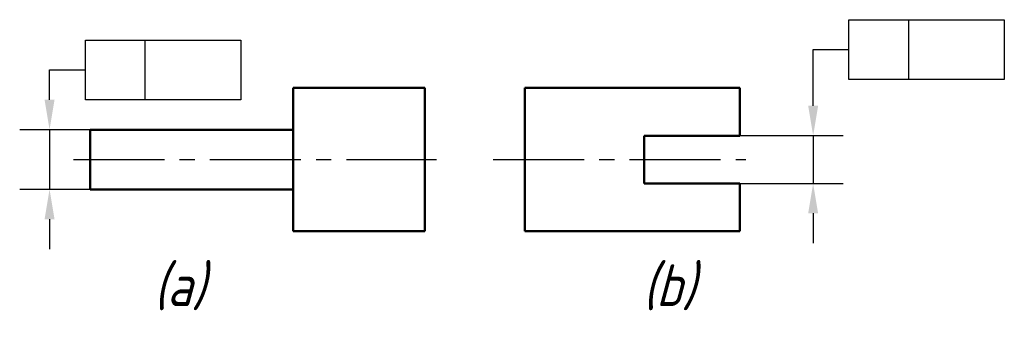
# Model space of a CAD drawing. Header units: millimetres. Extents: x 133.6 to 216, y 59.4 to 84.3.
import ezdxf

# ---------------------------------------------------------------- set-up
doc = ezdxf.new("R2010")
doc.units = ezdxf.units.MM
doc.header["$LTSCALE"] = 0.8
doc.linetypes.add('CENTER2', pattern=[28.575, 19.05, -3.175, 3.175, -3.175])
doc.layers.add('尺寸层', color=221, linetype='Continuous')
for name, color, linetype, lineweight in [('文字层', 227, 'Continuous', 20), ('点画线层', 3, 'CENTER2', 25), ('粗实线层', 1, 'Continuous', 50)]:
    doc.layers.add(name, color=color, linetype=linetype, lineweight=lineweight)
doc.styles.add('工程字体（斜）', font='gbeitc.shx', dxfattribs={"bigfont": 'gbcbig.shx'})
doc.styles.add('工程斜体', font='gbeitc.shx', dxfattribs={"bigfont": 'gbcbig.shx'})
doc.dimstyles.new('gb35', dxfattribs={"dimtxt": 3.5, "dimasz": 3.5, "dimexe": 2.5, "dimexo": 0, "dimgap": 1, "dimtad": 1, "dimdsep": 46, "dimtxsty": '工程字体（斜）', "dimcen": 0, "dimadec": 0, "dimazin": 0, "dimtfac": 1, "dimtmove": 0, "dimatfit": 3, "dimfxl": 0, "dimarcsym": 0})

# ---------------------------------------------------------------- blocks, each defined once
blk = doc.blocks.new('*D13')
at = {"layer": 'Defpoints', "color": 0, "ltscale": 0.5}
for p in [(139.46, 75.09), (136.06, 70.09), (139.46, 70.09)]:
    blk.add_point(p, dxfattribs=at)
at = {"layer": '尺寸层', "color": 0, "lineweight": -2, "ltscale": 0.5}
for p, q in [((136.06, 77.59), (136.06, 80.09)), ((139.46, 75.09), (133.56, 75.09)), ((136.06, 75.09), (136.06, 70.09)), ((139.46, 70.09), (133.56, 70.09)), ((136.06, 67.59), (136.06, 65.09))]:
    blk.add_line(p, q, dxfattribs=at)
at = {"layer": '尺寸层', "color": 0, "ltscale": 0.5}
for points in [[(135.643, 77.59), (136.477, 77.59), (136.06, 75.09)], [(135.643, 67.59), (136.477, 67.59), (136.06, 70.09)]]:
    blk.add_solid(points, dxfattribs=at)
blk = doc.blocks.new('*D14')
at = {"layer": 'Defpoints', "color": 0, "ltscale": 0.5}
for p in [(193.829, 74.59), (193.829, 70.59), (199.974, 70.59)]:
    blk.add_point(p, dxfattribs=at)
at = {"layer": '尺寸层', "color": 0, "lineweight": -2, "ltscale": 0.5}
for p, q in [((199.974, 77.09), (199.974, 79.59)), ((193.829, 74.59), (202.474, 74.59)), ((199.974, 74.59), (199.974, 70.59)), ((193.829, 70.59), (202.474, 70.59)), ((199.974, 68.09), (199.974, 65.59))]:
    blk.add_line(p, q, dxfattribs=at)
at = {"layer": '尺寸层', "color": 0, "ltscale": 0.5}
for points in [[(199.557, 77.09), (200.39, 77.09), (199.974, 74.59)], [(199.557, 68.09), (200.39, 68.09), (199.974, 70.59)]]:
    blk.add_solid(points, dxfattribs=at)
blk = doc.blocks.new('fg')
at = {"layer": '尺寸层', "color": 7, "ltscale": 0.5}
for p, q in [((53.695, -1.104), (66.695, -1.104)), ((53.695, -6.104), (53.695, -1.104)), ((58.695, -6.104), (58.695, -1.104)), ((66.695, -1.104), (66.695, -6.104)), ((-10.219, -2.811), (2.781, -2.811)), ((-10.219, -7.811), (-10.219, -2.811)), ((-5.219, -7.811), (-5.219, -2.811)), ((2.781, -2.811), (2.781, -7.811)), ((50.695, -5.811), (50.695, -3.604)), ((50.695, -3.604), (53.695, -3.604)), ((-13.219, -5.311), (-10.219, -5.311)), ((66.695, -6.104), (53.695, -6.104)), ((2.781, -7.811), (-10.219, -7.811))]:
    blk.add_line(p, q, dxfattribs=at)
at = {"layer": '点画线层', "color": 7, "ltscale": 0.5}
for p, q in [((-11.225, -12.811), (19.176, -12.811)), ((23.902, -12.811), (45.055, -12.811))]:
    blk.add_line(p, q, dxfattribs=at)
at = {"layer": '粗实线层', "color": 7, "ltscale": 0.5}
for p, q in [((7.181, -6.811), (18.181, -6.811)), ((7.181, -6.811), (7.181, -18.811)), ((18.181, -6.811), (18.181, -18.811)), ((26.55, -6.811), (44.55, -6.811)), ((26.55, -6.811), (26.55, -18.811)), ((44.55, -6.811), (44.55, -10.811)), ((-9.819, -10.311), (7.181, -10.311)), ((-9.819, -10.311), (-9.819, -15.311)), ((36.55, -10.811), (44.55, -10.811)), ((36.55, -10.811), (36.55, -14.811)), ((36.55, -14.811), (44.55, -14.811)), ((44.55, -14.811), (44.55, -18.811)), ((-9.819, -15.311), (7.181, -15.311)), ((7.181, -18.811), (18.181, -18.811)), ((26.55, -18.811), (44.55, -18.811))]:
    blk.add_line(p, q, dxfattribs=at)
at = {"layer": '文字层', "color": 7, "ltscale": 0.5, "char_height": 3.5, "width": 5.64951, "attachment_point": 1, "style": '工程斜体'}
for s, insert in [('(a)', (-4.512, -21.578)), ('(b)', (36.423, -21.578))]:
    blk.add_mtext(s, dxfattribs=dict(at, insert=insert))
at = {"layer": '尺寸层', "color": 7, "ltscale": 0.5}
for base, p1, p2, picture, middle in [((-13.219, -15.311), (-9.819, -10.311), (-9.819, -15.311), '*D13', (-13.219, -12.811)), ((50.695, -14.811), (44.55, -10.811), (44.55, -14.811), '*D14', (50.695, -12.811))]:
    dim = blk.add_linear_dim(base=base, p1=p1, p2=p2, angle=90, text=' ', dimstyle='gb35', override={"dimasz": 2.5}, dxfattribs=at)
    dim.commit()
    dim.dimension.update_dxf_attribs({"geometry": picture, "text_midpoint": middle, "insert": (-149.279, -85.4)})

msp = doc.modelspace()

# ---------------------------------------------------------------- block references
at = {"layer": '尺寸层', "color": 7}
msp.add_blockref('fg', (149.279, 85.4), dxfattribs=at)

doc.saveas('drawing.dxf')
